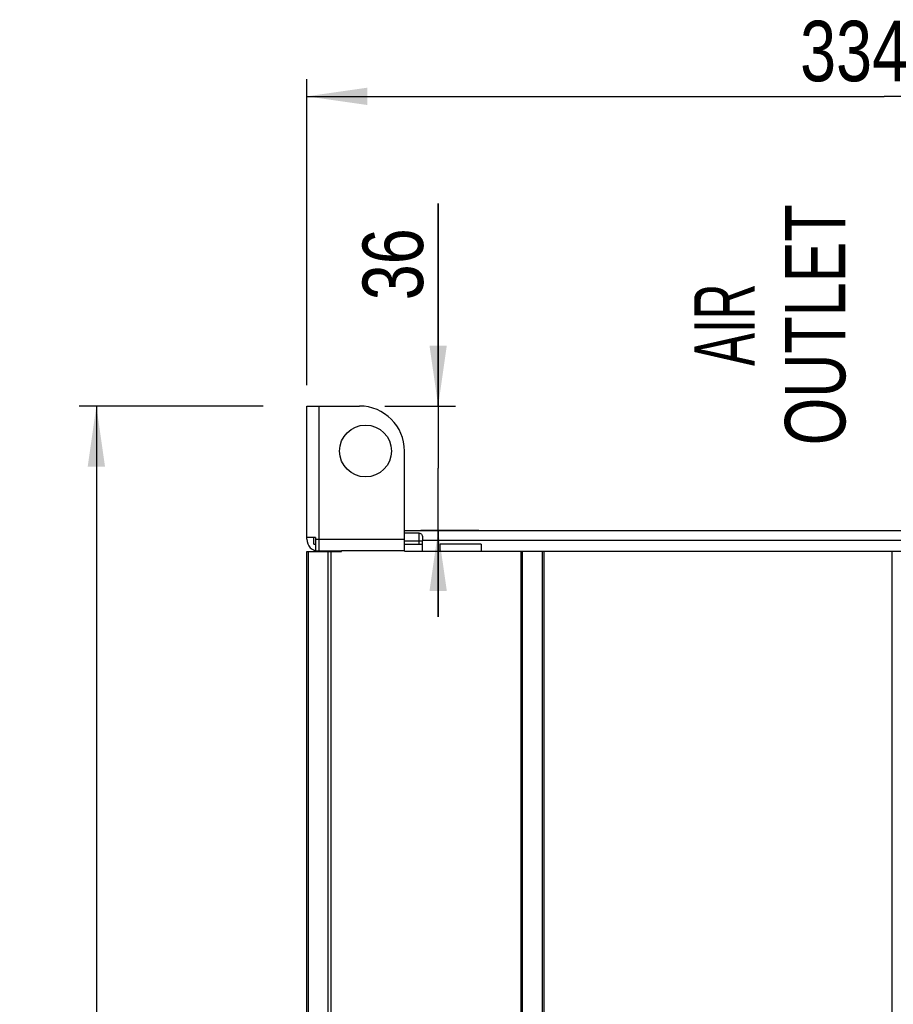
# Model space of a CAD drawing. Extents: x 0 to 594, y 0 to 420.
# Tile 29 of 107: x 188 to 238, y 244 to 301. Entities that reach past the tile are written whole.
import ezdxf
from ezdxf.enums import TextEntityAlignment as Align

# ---------------------------------------------------------------- set-up
doc = ezdxf.new("R2010")
doc.units = 0
doc.header["$LTSCALE"] = 32.67
doc.layers.get('0').update_dxf_attribs({"linetype": 'CONTINUOUS'})
doc.styles.get("Standard").update_dxf_attribs({"font": 'txt', "width": 0.8})
doc.styles.add('TEXTSTYLE_1', font='txt', dxfattribs={"width": 0.8})
doc.dimstyles.get("Standard").update_dxf_attribs({"dimtxt": 2.5, "dimasz": 2.5, "dimexe": 1.25, "dimexo": 0.625, "dimtad": 1, "dimcen": 2.5, "dimazin": 3, "dimtfac": 1, "dimtmove": 0, "dimatfit": 3})

# ---------------------------------------------------------------- blocks, each defined once
blk = doc.blocks.new('_FILLED')
at = {"color": 0, "linetype": 'BYBLOCK'}
blk.add_solid([(0, 0), (-1, 0.143), (-1, -0.143)], dxfattribs=at)
blk = doc.blocks.new('*D8')
at = {"color": 2, "linetype": 'CONTINUOUS'}
for p, q in [((201.731, 278.353), (191.079, 278.353)), ((192.079, 278.353), (192.079, 215.354)), ((192.079, 152.354), (192.079, 215.354)), ((238.198, 152.354), (191.079, 152.354))]:
    blk.add_line(p, q, dxfattribs=at)
at = {"color": 2, "linetype": 'CONTINUOUS', "xscale": 3.5, "yscale": 3.5, "zscale": 3.5}
for p, rotation in [((192.079, 278.353), 90), ((192.079, 152.354), 270)]:
    blk.add_blockref('_FILLED', p, dxfattribs=dict(at, rotation=rotation))
at = {"color": 5, "linetype": 'CONTINUOUS', "width": 0.8}
blk.add_text('630', height=3.5, rotation=90, dxfattribs=at).set_placement((191.204, 212.521))
blk = doc.blocks.new('*D9')
at = {"color": 2, "linetype": 'CONTINUOUS'}
for p, q in [((204.26, 279.555), (204.26, 297.28)), ((271.112, 272.827), (271.112, 297.28)), ((204.26, 296.28), (237.686, 296.28)), ((271.112, 296.28), (237.686, 296.28)), ((271.112, 258.814), (271.112, 270.242))]:
    blk.add_line(p, q, dxfattribs=at)
at = {"color": 2, "linetype": 'CONTINUOUS', "xscale": 3.5, "yscale": 3.5, "zscale": 3.5, "rotation": 180}
blk.add_blockref('_FILLED', (204.26, 296.28), dxfattribs=at)
at = {"color": 2, "linetype": 'CONTINUOUS', "xscale": 3.5, "yscale": 3.5, "zscale": 3.5}
blk.add_blockref('_FILLED', (271.112, 296.28), dxfattribs=at)
at = {"color": 5, "linetype": 'CONTINUOUS', "width": 0.8}
blk.add_text('334', height=3.5, dxfattribs=at).set_placement((232.814, 297.155))
blk = doc.blocks.new('*D12')
at = {"color": 2, "linetype": 'CONTINUOUS'}
for p, q in [((211.864, 278.353), (211.864, 290.079)), ((211.864, 290.079), (211.864, 274.753)), ((208.778, 278.353), (212.864, 278.353)), ((211.864, 266.153), (211.864, 274.753)), ((212.106, 271.153), (210.864, 271.153)), ((211.864, 271.153), (211.864, 266.153))]:
    blk.add_line(p, q, dxfattribs=at)
at = {"color": 2, "linetype": 'CONTINUOUS', "xscale": 3.5, "yscale": 3.5, "zscale": 3.5}
for p, rotation in [((211.864, 278.353), 270), ((211.864, 271.153), 90)]:
    blk.add_blockref('_FILLED', p, dxfattribs=dict(at, rotation=rotation))
at = {"color": 5, "linetype": 'CONTINUOUS', "width": 0.8}
blk.add_text('36', height=3.5, rotation=90, dxfattribs=at).set_placement((210.989, 284.479))

msp = doc.modelspace()

# ---------------------------------------------------------------- linework, layer by layer
at = {"color": 7, "linetype": 'CONTINUOUS'}
for p, q in [((204.26, 270.653), (204.26, 278.353)), ((204.26, 278.353), (207.312, 278.353)), ((204.96, 278.353), (204.96, 269.953)), ((209.912, 269.953), (209.912, 275.753)), ((204.76, 270.753), (204.26, 270.753)), ((204.66, 270.353), (204.66, 270.753)), ((204.76, 270.753), (204.76, 269.983)), ((209.912, 271.153), (241.65, 271.153)), ((210.77, 270.991), (209.912, 270.991)), ((210.77, 270.353), (210.77, 270.991)), ((212.126, 271.153), (212.12, 271.153)), ((212.159, 271.15), (212.15, 271.151)), ((212.165, 271.15), (212.159, 271.15)), ((212.171, 271.15), (212.165, 271.15)), ((212.178, 271.149), (212.171, 271.15)), ((212.184, 271.149), (212.178, 271.149)), ((212.191, 271.149), (212.184, 271.149)), ((212.198, 271.149), (212.191, 271.149)), ((212.204, 271.149), (212.198, 271.149)), ((212.211, 271.148), (212.204, 271.149)), ((212.217, 271.148), (212.211, 271.148)), ((212.216, 271.148), (212.216, 271.153)), ((212.217, 271.148), (212.217, 271.148)), ((212.217, 271.148), (214.103, 271.148)), ((214.106, 271.148), (212.217, 271.148)), ((212.677, 271.148), (212.677, 271.153)), ((212.816, 271.148), (212.816, 271.153)), ((213.504, 271.148), (213.504, 271.153)), ((213.623, 271.153), (213.623, 271.153)), ((213.643, 271.148), (213.643, 271.153)), ((214.103, 271.148), (214.103, 271.148)), ((214.104, 271.148), (214.104, 271.153)), ((214.113, 271.149), (214.106, 271.148)), ((214.12, 271.149), (214.113, 271.149)), ((214.126, 271.149), (214.12, 271.149)), ((214.133, 271.149), (214.126, 271.149)), ((214.14, 271.149), (214.133, 271.149)), ((214.146, 271.15), (214.14, 271.149)), ((214.153, 271.15), (214.146, 271.15)), ((214.159, 271.15), (214.153, 271.15)), ((214.169, 271.151), (214.159, 271.15)), ((214.192, 271.152), (214.169, 271.151)), ((204.66, 270.353), (204.76, 270.353)), ((204.76, 270.653), (209.912, 270.653)), ((209.912, 270.553), (210.96, 270.553)), ((209.912, 270.353), (210.96, 270.353)), ((210.96, 270.654), (210.96, 270.553)), ((241.16, 270.564), (210.96, 270.564)), ((210.96, 269.953), (210.96, 270.553)), ((211.96, 270.353), (211.96, 269.953)), ((214.36, 270.353), (211.96, 270.353)), ((214.36, 270.353), (214.36, 269.953)), ((204.26, 173.954), (204.26, 269.928)), ((204.26, 269.928), (206.26, 269.928)), ((204.36, 173.954), (204.36, 269.928)), ((204.66, 269.928), (204.66, 269.953)), ((206.26, 269.953), (204.66, 269.953)), ((205.48, 269.928), (205.48, 173.979)), ((205.66, 269.928), (205.66, 173.979)), ((206.26, 269.928), (206.26, 269.983)), ((209.912, 269.983), (206.26, 269.983)), ((209.912, 269.953), (269.799, 269.953)), ((216.66, 173.954), (216.66, 269.953)), ((216.75, 173.954), (216.75, 269.953)), ((217.89, 269.953), (217.89, 173.954)), ((217.98, 269.953), (217.98, 173.954)), ((238.14, 173.954), (238.14, 269.953))]:
    msp.add_line(p, q, dxfattribs=at)
for points in [[(210.77, 270.991), (210.805, 270.988), (210.839, 270.978), (210.872, 270.961), (210.9, 270.936), (210.924, 270.901), (210.941, 270.855), (210.952, 270.799), (210.958, 270.733), (210.96, 270.654)], [(212.106, 271.153), (212.133, 271.152), (212.173, 271.149), (212.217, 271.148)], [(212.12, 271.153), (212.117, 271.153), (212.114, 271.153), (212.112, 271.153), (212.11, 271.153), (212.107, 271.153)], [(212.15, 271.151), (212.138, 271.152), (212.126, 271.153)], [(212.718, 271.148), (212.717, 271.149), (212.715, 271.15), (212.714, 271.15), (212.712, 271.151), (212.71, 271.152), (212.708, 271.152), (212.706, 271.152), (212.704, 271.153), (212.703, 271.153), (212.701, 271.153), (212.699, 271.153), (212.697, 271.153)], [(214.103, 271.148), (214.15, 271.149), (214.189, 271.152), (214.214, 271.153)], [(214.214, 271.153), (214.213, 271.153), (214.211, 271.153), (214.209, 271.153), (214.206, 271.153), (214.204, 271.153), (214.201, 271.153), (214.198, 271.153), (214.192, 271.152)]]:
    msp.add_lwpolyline(points, dxfattribs=at)
msp.add_circle((207.66, 275.753), 1.5, dxfattribs=at)
for centre, radius, start, end in [((207.312, 275.753), 2.6, 0, 90), ((212.697, 271.103), 0.05, 61.2966, 90), ((213.623, 271.103), 0.05, 90, 118.877), ((204.96, 270.653), 0.7, 180, 270)]:
    msp.add_arc(centre, radius, start, end, dxfattribs=at)

# ---------------------------------------------------------------- texts
at = {"color": 5, "linetype": 'CONTINUOUS', "style": 'TEXTSTYLE_1'}
for s, width, p in [('OUTLET', 0.755556, (235.434, 283.061)), ('AIR', 0.611111, (230.184, 283.061))]:
    msp.add_text(s, height=3.5, rotation=90, dxfattribs=dict(at, width=width)).set_placement(p, align=Align.CENTER)

# ---------------------------------------------------------------- dimensions: what is measured, and where the dimension line sits
at = {"color": 2, "linetype": 'CONTINUOUS'}
dim = msp.add_linear_dim(base=(271.112, 296.28), p1=(204.26, 279.555), p2=(271.112, 258.814), dimstyle='Standard', dxfattribs=at)
dim.commit()
dim.dimension.update_dxf_attribs({"geometry": '*D9', "text_midpoint": (237.014, 298.905), "dimtype": 128})
for base, p1, p2, picture, middle in [((211.864, 271.153), (208.778, 278.353), (210.864, 271.153), '*D12', (209.239, 287.279)), ((192.079, 152.354), (201.731, 278.353), (238.198, 152.354), '*D8', (189.454, 216.721))]:
    dim = msp.add_linear_dim(base=base, p1=p1, p2=p2, angle=270, dimstyle='Standard', dxfattribs=at)
    dim.commit()
    dim.dimension.update_dxf_attribs({"geometry": picture, "text_midpoint": middle, "dimtype": 128})

doc.saveas('drawing.dxf')
